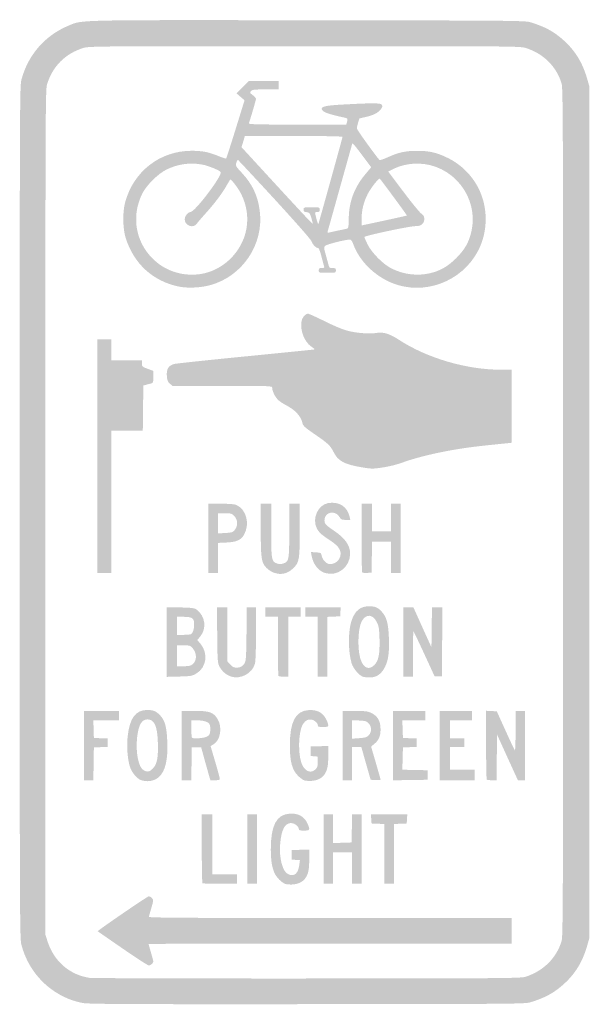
# Model space of a CAD drawing. Header units: inches. Extents: x -4.3 to 4.3, y -7.5 to 7.5.
import ezdxf

# ---------------------------------------------------------------- set-up
doc = ezdxf.new("R2010")
doc.units = ezdxf.units.IN
doc.header["$MEASUREMENT"] = 0

msp = doc.modelspace()

# ---------------------------------------------------------------- hatches: boundary and pattern name
h = msp.add_hatch(color=7)
edge = h.paths.add_edge_path()
edge.add_spline(control_points=[(-3.378, -7.477), (-3.441, -7.466), (-3.54, -7.436), (-3.599, -7.412), (-3.951, -7.265), (-4.21, -6.968), (-4.309, -6.595), (-4.336, -6.497), (-4.336, -6.295), (-4.336, 0), (-4.336, 6.295), (-4.336, 6.497), (-4.309, 6.595), (-4.21, 6.967), (-3.951, 7.265), (-3.599, 7.412), (-3.374, 7.505), (-3.572, 7.501), (0.058, 7.497), (3.171, 7.493), (3.357, 7.491), (3.438, 7.467), (3.663, 7.399), (3.805, 7.321), (3.955, 7.183), (4.128, 7.024), (4.233, 6.849), (4.304, 6.606)], knot_values=[0, 0, 0, 0, 1, 1, 1, 2, 2, 2, 3, 3, 3, 4, 4, 4, 5, 5, 5, 6, 6, 6, 7, 7, 7, 8, 8, 8, 9, 9, 9, 9], degree=3, periodic=0)
edge.add_line((4.304, 6.606), (4.336, 6.494))
edge.add_line((4.336, 6.494), (4.336, 0))
edge.add_line((4.336, 0), (4.336, -6.494))
edge.add_line((4.336, -6.494), (4.304, -6.606))
edge.add_spline(control_points=[(4.304, -6.606), (4.233, -6.849), (4.128, -7.024), (3.955, -7.183), (3.805, -7.321), (3.663, -7.399), (3.438, -7.467), (3.356, -7.491), (3.173, -7.493), (0.043, -7.495), (-2.762, -7.497), (-3.282, -7.494), (-3.378, -7.477)], knot_values=[0, 0, 0, 0, 1, 1, 1, 2, 2, 2, 3, 3, 3, 4, 4, 4, 4], degree=3, periodic=0)
edge = h.paths.add_edge_path(flags=0)
edge.add_spline(control_points=[(3.374, -7.075), (3.643, -6.985), (3.84, -6.787), (3.915, -6.531), (3.936, -6.459), (3.938, -5.864), (3.938, 0), (3.938, 5.864), (3.936, 6.459), (3.915, 6.531), (3.839, 6.791), (3.635, 6.993), (3.366, 7.075), (3.283, 7.101), (3.142, 7.102), (0, 7.102), (-3.142, 7.102), (-3.283, 7.101), (-3.366, 7.075), (-3.64, 6.991), (-3.835, 6.797), (-3.919, 6.523), (-3.945, 6.439), (-3.945, 6.206), (-3.945, 0)], knot_values=[0, 0, 0, 0, 1, 1, 1, 2, 2, 2, 3, 3, 3, 4, 4, 4, 5, 5, 5, 6, 6, 6, 7, 7, 7, 8, 8, 8, 8], degree=3, periodic=0)
edge.add_line((-3.945, 0), (-3.945, -6.436))
edge.add_line((-3.945, -6.436), (-3.913, -6.537))
edge.add_spline(control_points=[(-3.913, -6.537), (-3.816, -6.84), (-3.577, -7.049), (-3.273, -7.094), (-3.229, -7.1), (-1.733, -7.105), (0.051, -7.104), (3.162, -7.102), (3.297, -7.101), (3.374, -7.075)], knot_values=[0, 0, 0, 0, 1, 1, 1, 2, 2, 2, 3, 3, 3, 3], degree=3, periodic=0)
h = msp.add_hatch(color=7)
edge = h.paths.add_edge_path()
edge.add_spline(control_points=[(-1.904, 3.437), (-2.304, 3.516), (-2.601, 3.786), (-2.724, 4.184), (-2.767, 4.324), (-2.771, 4.576), (-2.732, 4.72), (-2.605, 5.192), (-2.203, 5.506), (-1.723, 5.508), (-1.554, 5.508), (-1.463, 5.49), (-1.306, 5.426), (-1.248, 5.402), (-1.197, 5.386), (-1.193, 5.39), (-1.189, 5.394), (-1.124, 5.595), (-1.049, 5.837)], knot_values=[0, 0, 0, 0, 1, 1, 1, 2, 2, 2, 3, 3, 3, 4, 4, 4, 5, 5, 5, 6, 6, 6, 6], degree=3, periodic=0)
edge.add_line((-1.049, 5.837), (-0.913, 6.277))
edge.add_line((-0.913, 6.277), (-0.974, 6.33))
edge.add_line((-0.974, 6.33), (-1.035, 6.383))
edge.add_line((-1.035, 6.383), (-0.942, 6.478))
edge.add_line((-0.942, 6.478), (-0.848, 6.573))
edge.add_line((-0.848, 6.573), (-0.619, 6.573))
edge.add_line((-0.619, 6.573), (-0.391, 6.573))
edge.add_line((-0.391, 6.573), (-0.391, 6.508))
edge.add_line((-0.391, 6.508), (-0.391, 6.443))
edge.add_line((-0.391, 6.443), (-0.591, 6.443))
edge.add_spline(control_points=[(-0.591, 6.443), (-0.764, 6.443), (-0.795, 6.44), (-0.815, 6.418), (-0.836, 6.394), (-0.834, 6.39), (-0.788, 6.356), (-0.761, 6.336), (-0.739, 6.311), (-0.739, 6.299), (-0.739, 6.283), (-0.809, 6.041), (-0.847, 5.925), (-0.852, 5.911), (-0.698, 5.907), (-0.109, 5.907)], knot_values=[0, 0, 0, 0, 1, 1, 1, 2, 2, 2, 3, 3, 3, 4, 4, 4, 5, 5, 5, 5], degree=3, periodic=0)
edge.add_line((-0.109, 5.907), (0.636, 5.907))
edge.add_line((0.636, 5.907), (0.649, 5.954))
edge.add_spline(control_points=[(0.649, 5.954), (0.661, 6), (0.659, 6.002), (0.609, 6.013), (0.349, 6.07), (0.272, 6.099), (0.263, 6.144), (0.255, 6.184), (0.327, 6.199), (0.608, 6.214), (1.053, 6.238), (1.159, 6.237), (1.178, 6.208), (1.19, 6.189), (1.187, 6.175), (1.164, 6.143), (1.121, 6.086), (1.054, 6.051), (0.937, 6.024)], knot_values=[0, 0, 0, 0, 1, 1, 1, 2, 2, 2, 3, 3, 3, 4, 4, 4, 5, 5, 5, 6, 6, 6, 6], degree=3, periodic=0)
edge.add_line((0.937, 6.024), (0.836, 6.001))
edge.add_line((0.836, 6.001), (0.816, 5.936))
edge.add_spline(control_points=[(0.816, 5.936), (0.806, 5.9), (0.797, 5.861), (0.797, 5.848), (0.796, 5.83), (1.095, 5.415), (1.142, 5.368), (1.148, 5.362), (1.201, 5.379), (1.261, 5.406), (1.427, 5.483), (1.534, 5.507), (1.716, 5.507), (1.903, 5.507), (2.011, 5.482), (2.179, 5.4), (2.376, 5.305), (2.539, 5.146), (2.642, 4.951), (2.798, 4.654), (2.798, 4.28), (2.642, 3.982), (2.394, 3.511), (1.821, 3.297), (1.334, 3.493), (1.063, 3.603), (0.832, 3.834), (0.742, 4.087), (0.723, 4.138), (0.71, 4.155), (0.688, 4.155), (0.62, 4.154), (0.343, 4.084), (0.319, 4.062), (0.293, 4.038), (0.293, 4.035), (0.319, 3.941), (0.334, 3.888), (0.353, 3.816), (0.362, 3.783), (0.377, 3.725), (0.381, 3.721), (0.428, 3.721), (0.471, 3.721), (0.478, 3.716), (0.478, 3.685), (0.478, 3.649), (0.477, 3.649), (0.347, 3.649), (0.218, 3.649), (0.217, 3.649), (0.217, 3.685), (0.217, 3.716), (0.224, 3.721), (0.262, 3.721), (0.292, 3.721), (0.305, 3.727), (0.301, 3.739), (0.297, 3.749), (0.279, 3.818), (0.26, 3.891), (0.242, 3.965), (0.219, 4.025), (0.209, 4.025), (0.177, 4.025), (0.118, 4.083), (0.109, 4.123), (0.104, 4.149), (-0.099, 4.38), (-0.45, 4.764), (-0.754, 5.094), (-1.007, 5.366), (-1.013, 5.368), (-1.019, 5.371), (-1.03, 5.351), (-1.038, 5.325), (-1.051, 5.279), (-1.048, 5.273), (-0.957, 5.175), (-0.793, 4.999), (-0.71, 4.824), (-0.681, 4.589), (-0.618, 4.082), (-0.941, 3.599), (-1.434, 3.461), (-1.574, 3.422), (-1.773, 3.412), (-1.904, 3.437)], knot_values=[0, 0, 0, 0, 1, 1, 1, 2, 2, 2, 3, 3, 3, 4, 4, 4, 5, 5, 5, 6, 6, 6, 7, 7, 7, 8, 8, 8, 9, 9, 9, 10, 10, 10, 11, 11, 11, 12, 12, 12, 13, 13, 13, 14, 14, 14, 15, 15, 15, 16, 16, 16, 17, 17, 17, 18, 18, 18, 19, 19, 19, 20, 20, 20, 21, 21, 21, 22, 22, 22, 23, 23, 23, 24, 24, 24, 25, 25, 25, 26, 26, 26, 27, 27, 27, 28, 28, 28, 29, 29, 29, 29], degree=3, periodic=0)
edge = h.paths.add_edge_path(flags=0)
edge.add_spline(control_points=[(-1.521, 3.642), (-1.383, 3.675), (-1.256, 3.744), (-1.147, 3.845), (-0.864, 4.108), (-0.792, 4.504), (-0.964, 4.849), (-1.011, 4.942), (-1.119, 5.083), (-1.132, 5.068), (-1.136, 5.064), (-1.166, 5.013), (-1.199, 4.956), (-1.266, 4.841), (-1.391, 4.678), (-1.527, 4.53), (-1.575, 4.477), (-1.626, 4.417), (-1.64, 4.396), (-1.693, 4.319), (-1.824, 4.368), (-1.824, 4.465), (-1.824, 4.514), (-1.775, 4.575), (-1.736, 4.575), (-1.671, 4.575), (-1.274, 5.095), (-1.274, 5.18), (-1.274, 5.202), (-1.462, 5.281), (-1.557, 5.298), (-1.742, 5.332), (-1.926, 5.307), (-2.099, 5.223), (-2.229, 5.16), (-2.411, 4.979), (-2.473, 4.85), (-2.651, 4.483), (-2.562, 4.066), (-2.25, 3.809), (-2.054, 3.646), (-1.775, 3.582), (-1.521, 3.642)], knot_values=[0, 0, 0, 0, 1, 1, 1, 2, 2, 2, 3, 3, 3, 4, 4, 4, 5, 5, 5, 6, 6, 6, 7, 7, 7, 8, 8, 8, 9, 9, 9, 10, 10, 10, 11, 11, 11, 12, 12, 12, 13, 13, 13, 14, 14, 14, 14], degree=3, periodic=0)
edge = h.paths.add_edge_path(flags=0)
edge.add_spline(control_points=[(1.91, 3.642), (2.07, 3.68), (2.181, 3.744), (2.31, 3.872), (2.439, 4.001), (2.503, 4.112), (2.54, 4.272), (2.664, 4.797), (2.256, 5.313), (1.716, 5.313), (1.59, 5.313), (1.457, 5.283), (1.354, 5.231)], knot_values=[0, 0, 0, 0, 1, 1, 1, 2, 2, 2, 3, 3, 3, 4, 4, 4, 4], degree=3, periodic=0)
edge.add_line((1.354, 5.231), (1.276, 5.191))
edge.add_line((1.276, 5.191), (1.504, 4.887))
edge.add_spline(control_points=[(1.504, 4.887), (1.63, 4.719), (1.754, 4.568), (1.779, 4.55), (1.814, 4.524), (1.824, 4.506), (1.824, 4.469), (1.824, 4.399), (1.774, 4.357), (1.693, 4.36), (1.615, 4.363), (0.912, 4.214), (0.912, 4.194), (0.912, 4.187), (0.933, 4.138), (0.959, 4.085), (1.022, 3.953), (1.202, 3.773), (1.334, 3.71), (1.514, 3.622), (1.722, 3.598), (1.91, 3.642)], knot_values=[0, 0, 0, 0, 1, 1, 1, 2, 2, 2, 3, 3, 3, 4, 4, 4, 5, 5, 5, 6, 6, 6, 7, 7, 7, 7], degree=3, periodic=0)
edge = h.paths.add_edge_path(flags=0)
edge.add_spline(control_points=[(0.514, 4.293), (0.578, 4.306), (0.64, 4.319), (0.652, 4.323), (0.669, 4.328), (0.673, 4.358), (0.674, 4.477), (0.676, 4.729), (0.761, 4.956), (0.927, 5.151)], knot_values=[0, 0, 0, 0, 1, 1, 1, 2, 2, 2, 3, 3, 3, 3], degree=3, periodic=0)
edge.add_line((0.927, 5.151), (1.016, 5.257))
edge.add_line((1.016, 5.257), (0.874, 5.446))
edge.add_spline(control_points=[(0.874, 5.446), (0.796, 5.551), (0.731, 5.63), (0.729, 5.623), (0.727, 5.616), (0.643, 5.317), (0.543, 4.959), (0.443, 4.601), (0.358, 4.295), (0.353, 4.281), (0.347, 4.26), (0.351, 4.256), (0.371, 4.261), (0.386, 4.265), (0.45, 4.28), (0.514, 4.293)], knot_values=[0, 0, 0, 0, 1, 1, 1, 2, 2, 2, 3, 3, 3, 4, 4, 4, 5, 5, 5, 5], degree=3, periodic=0)
edge = h.paths.add_edge_path(flags=0)
edge.add_spline(control_points=[(1.251, 4.452), (1.417, 4.488), (1.556, 4.519), (1.559, 4.522), (1.562, 4.526), (1.184, 5.041), (1.147, 5.082), (1.133, 5.098), (1.008, 4.94), (0.962, 4.848), (0.9, 4.726), (0.869, 4.599), (0.869, 4.469)], knot_values=[0, 0, 0, 0, 1, 1, 1, 2, 2, 2, 3, 3, 3, 4, 4, 4, 4], degree=3, periodic=0)
edge.add_line((0.869, 4.469), (0.869, 4.37))
edge.add_line((0.869, 4.37), (0.909, 4.379))
edge.add_spline(control_points=[(0.909, 4.379), (0.93, 4.383), (1.085, 4.416), (1.251, 4.452)], knot_values=[0, 0, 0, 0, 1, 1, 1, 1], degree=3, periodic=0)
edge = h.paths.add_edge_path(flags=0)
edge.add_spline(control_points=[(0.105, 4.482), (0.081, 4.562), (0.075, 4.568), (0.032, 4.573), (-0.006, 4.576), (-0.014, 4.583), (-0.014, 4.612), (-0.014, 4.647), (-0.012, 4.648), (0.109, 4.648), (0.23, 4.648), (0.232, 4.647), (0.232, 4.611), (0.232, 4.582), (0.225, 4.575), (0.194, 4.575), (0.16, 4.575), (0.157, 4.571), (0.166, 4.535), (0.191, 4.43), (0.207, 4.381), (0.212, 4.394), (0.226, 4.436), (0.579, 5.708), (0.579, 5.72), (0.579, 5.728), (0.295, 5.734), (-0.164, 5.734)], knot_values=[0, 0, 0, 0, 1, 1, 1, 2, 2, 2, 3, 3, 3, 4, 4, 4, 5, 5, 5, 6, 6, 6, 7, 7, 7, 8, 8, 8, 9, 9, 9, 9], degree=3, periodic=0)
edge.add_line((-0.164, 5.734), (-0.908, 5.734))
edge.add_line((-0.908, 5.734), (-0.933, 5.648))
edge.add_line((-0.933, 5.648), (-0.959, 5.563))
edge.add_line((-0.959, 5.563), (-0.419, 4.975))
edge.add_spline(control_points=[(-0.419, 4.975), (-0.122, 4.652), (0.123, 4.389), (0.126, 4.392), (0.128, 4.395), (0.119, 4.435), (0.105, 4.482)], knot_values=[0, 0, 0, 0, 1, 1, 1, 2, 2, 2, 2], degree=3, periodic=0)
h = msp.add_hatch(color=7)
edge = h.paths.add_edge_path()
edge.add_spline(control_points=[(0.878, 0.684), (0.606, 0.729), (0.51, 0.781), (0.444, 0.916), (0.396, 1.014), (0.355, 1.053), (0.148, 1.194), (0.01, 1.289), (-0.022, 1.318), (-0.03, 1.354), (-0.052, 1.463), (-0.142, 1.561), (-0.286, 1.634), (-0.332, 1.658), (-0.387, 1.695), (-0.408, 1.718), (-0.451, 1.763), (-0.492, 1.85), (-0.492, 1.896), (-0.492, 1.925), (-0.498, 1.926), (-1.252, 1.926)], knot_values=[0, 0, 0, 0, 1, 1, 1, 2, 2, 2, 3, 3, 3, 4, 4, 4, 5, 5, 5, 6, 6, 6, 7, 7, 7, 7], degree=3, periodic=0)
edge.add_line((-1.252, 1.926), (-2.011, 1.926))
edge.add_line((-2.011, 1.926), (-2.05, 1.96))
edge.add_spline(control_points=[(-2.05, 1.96), (-2.083, 1.988), (-2.091, 2.008), (-2.096, 2.079), (-2.103, 2.182), (-2.071, 2.235), (-1.986, 2.259), (-1.957, 2.267), (-1.467, 2.319), (-0.898, 2.375), (-0.328, 2.431), (0.144, 2.479), (0.151, 2.481), (0.158, 2.483), (0.141, 2.499), (0.113, 2.517), (-0.033, 2.607), (-0.105, 2.894), (-0.006, 2.992), (0.012, 3.011), (0.039, 3.026), (0.052, 3.026), (0.065, 3.026), (0.178, 2.975), (0.303, 2.913), (0.434, 2.847), (0.58, 2.786), (0.651, 2.767), (0.786, 2.73), (1.002, 2.714), (1.1, 2.733), (1.197, 2.751), (1.298, 2.72), (1.441, 2.626), (1.868, 2.348), (2.469, 2.172), (2.991, 2.172)], knot_values=[0, 0, 0, 0, 1, 1, 1, 2, 2, 2, 3, 3, 3, 4, 4, 4, 5, 5, 5, 6, 6, 6, 7, 7, 7, 8, 8, 8, 9, 9, 9, 10, 10, 10, 11, 11, 11, 12, 12, 12, 12], degree=3, periodic=0)
edge.add_line((2.991, 2.172), (3.156, 2.172))
edge.add_line((3.156, 2.172), (3.156, 1.615))
edge.add_line((3.156, 1.615), (3.156, 1.059))
edge.add_line((3.156, 1.059), (3.08, 1.051))
edge.add_spline(control_points=[(3.08, 1.051), (2.631, 1.006), (2.507, 0.991), (2.293, 0.955), (1.995, 0.905), (1.693, 0.831), (1.498, 0.76), (1.412, 0.728), (1.289, 0.697), (1.193, 0.683), (1.041, 0.66), (1.023, 0.66), (0.878, 0.684)], knot_values=[0, 0, 0, 0, 1, 1, 1, 2, 2, 2, 3, 3, 3, 4, 4, 4, 4], degree=3, periodic=0)
h = msp.add_hatch(color=7)
edge = h.paths.add_edge_path()
edge.add_line((-3.156, 0.854), (-3.156, 2.635))
edge.add_line((-3.156, 2.635), (-3.048, 2.635))
edge.add_line((-3.048, 2.635), (-2.939, 2.635))
edge.add_line((-2.939, 2.635), (-2.939, 2.476))
edge.add_line((-2.939, 2.476), (-2.939, 2.317))
edge.add_line((-2.939, 2.317), (-2.708, 2.317))
edge.add_line((-2.708, 2.317), (-2.476, 2.317))
edge.add_line((-2.476, 2.317), (-2.476, 2.268))
edge.add_spline(control_points=[(-2.476, 2.268), (-2.476, 2.221), (-2.472, 2.217), (-2.389, 2.186)], knot_values=[0, 0, 0, 0, 1, 1, 1, 1], degree=3, periodic=0)
edge.add_line((-2.389, 2.186), (-2.302, 2.154))
edge.add_line((-2.302, 2.154), (-2.302, 2.062))
edge.add_spline(control_points=[(-2.302, 2.062), (-2.302, 1.973), (-2.304, 1.969), (-2.342, 1.961), (-2.364, 1.956), (-2.398, 1.947), (-2.418, 1.941)], knot_values=[0, 0, 0, 0, 1, 1, 1, 2, 2, 2, 2], degree=3, periodic=0)
edge.add_line((-2.418, 1.941), (-2.454, 1.931))
edge.add_line((-2.454, 1.931), (-2.458, 1.588))
edge.add_line((-2.458, 1.588), (-2.462, 1.245))
edge.add_line((-2.462, 1.245), (-2.701, 1.245))
edge.add_line((-2.701, 1.245), (-2.939, 1.245))
edge.add_line((-2.939, 1.245), (-2.939, 0.159))
edge.add_line((-2.939, 0.159), (-2.939, -0.927))
edge.add_line((-2.939, -0.927), (-3.048, -0.927))
edge.add_line((-3.048, -0.927), (-3.156, -0.927))
edge.add_line((-3.156, -0.927), (-3.156, 0.854))
h = msp.add_hatch(color=7)
edge = h.paths.add_edge_path()
edge.add_spline(control_points=[(0.314, -0.926), (0.213, -0.896), (0.131, -0.791), (0.108, -0.662)], knot_values=[0, 0, 0, 0, 1, 1, 1, 1], degree=3, periodic=0)
edge.add_line((0.108, -0.662), (0.098, -0.606))
edge.add_line((0.098, -0.606), (0.175, -0.611))
edge.add_spline(control_points=[(0.175, -0.611), (0.25, -0.615), (0.253, -0.617), (0.262, -0.663), (0.274, -0.72), (0.322, -0.776), (0.37, -0.788), (0.421, -0.801), (0.501, -0.762), (0.528, -0.711), (0.581, -0.607), (0.542, -0.527), (0.389, -0.428), (0.254, -0.339), (0.221, -0.31), (0.187, -0.243), (0.112, -0.097), (0.204, 0.11), (0.356, 0.139), (0.522, 0.17), (0.654, 0.087), (0.687, -0.069)], knot_values=[0, 0, 0, 0, 1, 1, 1, 2, 2, 2, 3, 3, 3, 4, 4, 4, 5, 5, 5, 6, 6, 6, 7, 7, 7, 7], degree=3, periodic=0)
edge.add_line((0.687, -0.069), (0.697, -0.116))
edge.add_line((0.697, -0.116), (0.627, -0.116))
edge.add_spline(control_points=[(0.627, -0.116), (0.565, -0.116), (0.555, -0.111), (0.533, -0.072), (0.469, 0.04), (0.304, 0.005), (0.304, -0.121), (0.304, -0.175), (0.325, -0.197), (0.456, -0.286), (0.618, -0.395), (0.695, -0.506), (0.695, -0.628), (0.695, -0.834), (0.504, -0.983), (0.314, -0.926)], knot_values=[0, 0, 0, 0, 1, 1, 1, 2, 2, 2, 3, 3, 3, 4, 4, 4, 5, 5, 5, 5], degree=3, periodic=0)
h = msp.add_hatch(color=7)
edge = h.paths.add_edge_path()
edge.add_line((-1.462, -0.398), (-1.462, 0.13))
edge.add_line((-1.462, 0.13), (-1.274, 0.13))
edge.add_spline(control_points=[(-1.274, 0.13), (-1.148, 0.13), (-1.069, 0.124), (-1.038, 0.111), (-0.886, 0.047), (-0.827, -0.178), (-0.921, -0.342), (-0.967, -0.424), (-1.033, -0.453), (-1.191, -0.461)], knot_values=[0, 0, 0, 0, 1, 1, 1, 2, 2, 2, 3, 3, 3, 3], degree=3, periodic=0)
edge.add_line((-1.191, -0.461), (-1.318, -0.467))
edge.add_line((-1.318, -0.467), (-1.318, -0.697))
edge.add_line((-1.318, -0.697), (-1.318, -0.927))
edge.add_line((-1.318, -0.927), (-1.39, -0.927))
edge.add_line((-1.39, -0.927), (-1.462, -0.927))
edge.add_line((-1.462, -0.927), (-1.462, -0.398))
edge = h.paths.add_edge_path(flags=0)
edge.add_spline(control_points=[(-1.063, -0.27), (-1.011, -0.21), (-1.014, -0.113), (-1.07, -0.057), (-1.109, -0.018), (-1.121, -0.014), (-1.215, -0.014)], knot_values=[0, 0, 0, 0, 1, 1, 1, 2, 2, 2, 2], degree=3, periodic=0)
edge.add_line((-1.215, -0.014), (-1.318, -0.014))
edge.add_line((-1.318, -0.014), (-1.318, -0.168))
edge.add_line((-1.318, -0.168), (-1.318, -0.322))
edge.add_line((-1.318, -0.322), (-1.207, -0.316))
edge.add_spline(control_points=[(-1.207, -0.316), (-1.108, -0.311), (-1.094, -0.307), (-1.063, -0.27)], knot_values=[0, 0, 0, 0, 1, 1, 1, 1], degree=3, periodic=0)
h = msp.add_hatch(color=7)
edge = h.paths.add_edge_path()
edge.add_spline(control_points=[(-0.469, -0.92), (-0.5, -0.909), (-0.547, -0.878), (-0.574, -0.852), (-0.657, -0.772), (-0.666, -0.713), (-0.666, -0.265)], knot_values=[0, 0, 0, 0, 1, 1, 1, 2, 2, 2, 2], degree=3, periodic=0)
edge.add_line((-0.666, -0.265), (-0.666, 0.13))
edge.add_line((-0.666, 0.13), (-0.586, 0.13))
edge.add_line((-0.586, 0.13), (-0.507, 0.13))
edge.add_line((-0.507, 0.13), (-0.507, -0.276))
edge.add_spline(control_points=[(-0.507, -0.276), (-0.507, -0.729), (-0.503, -0.752), (-0.416, -0.781), (-0.38, -0.792), (-0.355, -0.792), (-0.321, -0.78), (-0.236, -0.751), (-0.232, -0.727), (-0.232, -0.276)], knot_values=[0, 0, 0, 0, 1, 1, 1, 2, 2, 2, 3, 3, 3, 3], degree=3, periodic=0)
edge.add_line((-0.232, -0.276), (-0.232, 0.13))
edge.add_line((-0.232, 0.13), (-0.152, 0.13))
edge.add_line((-0.152, 0.13), (-0.072, 0.13))
edge.add_line((-0.072, 0.13), (-0.072, -0.261))
edge.add_spline(control_points=[(-0.072, -0.261), (-0.072, -0.719), (-0.079, -0.76), (-0.167, -0.849), (-0.256, -0.937), (-0.355, -0.96), (-0.469, -0.92)], knot_values=[0, 0, 0, 0, 1, 1, 1, 2, 2, 2, 2], degree=3, periodic=0)
h = msp.add_hatch(color=7)
edge = h.paths.add_edge_path()
edge.add_spline(control_points=[(0.879, -0.918), (0.873, -0.912), (0.869, -0.674), (0.869, -0.389)], knot_values=[0, 0, 0, 0, 1, 1, 1, 1], degree=3, periodic=0)
edge.add_line((0.869, -0.389), (0.869, 0.13))
edge.add_line((0.869, 0.13), (0.948, 0.13))
edge.add_line((0.948, 0.13), (1.028, 0.13))
edge.add_line((1.028, 0.13), (1.028, -0.08))
edge.add_line((1.028, -0.08), (1.028, -0.29))
edge.add_line((1.028, -0.29), (1.173, -0.29))
edge.add_line((1.173, -0.29), (1.318, -0.29))
edge.add_line((1.318, -0.29), (1.318, -0.08))
edge.add_line((1.318, -0.08), (1.318, 0.13))
edge.add_line((1.318, 0.13), (1.39, 0.13))
edge.add_line((1.39, 0.13), (1.462, 0.13))
edge.add_line((1.462, 0.13), (1.462, -0.398))
edge.add_line((1.462, -0.398), (1.462, -0.927))
edge.add_line((1.462, -0.927), (1.39, -0.927))
edge.add_line((1.39, -0.927), (1.318, -0.927))
edge.add_line((1.318, -0.927), (1.318, -0.688))
edge.add_line((1.318, -0.688), (1.318, -0.449))
edge.add_line((1.318, -0.449), (1.173, -0.449))
edge.add_line((1.173, -0.449), (1.029, -0.449))
edge.add_line((1.029, -0.449), (1.025, -0.684))
edge.add_line((1.025, -0.684), (1.021, -0.919))
edge.add_line((1.021, -0.919), (0.955, -0.924))
edge.add_spline(control_points=[(0.955, -0.924), (0.919, -0.926), (0.885, -0.923), (0.879, -0.918)], knot_values=[0, 0, 0, 0, 1, 1, 1, 1], degree=3, periodic=0)
h = msp.add_hatch(color=7)
edge = h.paths.add_edge_path()
edge.add_line((-2.099, -1.977), (-2.099, -1.446))
edge.add_line((-2.099, -1.446), (-1.89, -1.45))
edge.add_spline(control_points=[(-1.89, -1.45), (-1.705, -1.455), (-1.677, -1.459), (-1.641, -1.485), (-1.509, -1.583), (-1.486, -1.771), (-1.59, -1.897)], knot_values=[0, 0, 0, 0, 1, 1, 1, 2, 2, 2, 2], degree=3, periodic=0)
edge.add_line((-1.59, -1.897), (-1.633, -1.947))
edge.add_line((-1.633, -1.947), (-1.586, -2.001))
edge.add_spline(control_points=[(-1.586, -2.001), (-1.461, -2.147), (-1.491, -2.366), (-1.648, -2.458), (-1.711, -2.495), (-1.729, -2.498), (-1.908, -2.503)], knot_values=[0, 0, 0, 0, 1, 1, 1, 2, 2, 2, 2], degree=3, periodic=0)
edge.add_line((-1.908, -2.503), (-2.099, -2.508))
edge.add_line((-2.099, -2.508), (-2.099, -1.977))
edge = h.paths.add_edge_path(flags=0)
edge.add_spline(control_points=[(-1.704, -2.316), (-1.636, -2.263), (-1.636, -2.15), (-1.704, -2.07), (-1.738, -2.03), (-1.747, -2.027), (-1.84, -2.027)], knot_values=[0, 0, 0, 0, 1, 1, 1, 2, 2, 2, 2], degree=3, periodic=0)
edge.add_line((-1.84, -2.027), (-1.94, -2.027))
edge.add_line((-1.94, -2.027), (-1.94, -2.186))
edge.add_line((-1.94, -2.186), (-1.94, -2.346))
edge.add_line((-1.94, -2.346), (-1.841, -2.346))
edge.add_spline(control_points=[(-1.841, -2.346), (-1.763, -2.346), (-1.733, -2.339), (-1.704, -2.316)], knot_values=[0, 0, 0, 0, 1, 1, 1, 1], degree=3, periodic=0)
edge = h.paths.add_edge_path(flags=0)
edge.add_spline(control_points=[(-1.729, -1.857), (-1.698, -1.836), (-1.68, -1.782), (-1.68, -1.71), (-1.68, -1.614), (-1.709, -1.593), (-1.842, -1.593)], knot_values=[0, 0, 0, 0, 1, 1, 1, 2, 2, 2, 2], degree=3, periodic=0)
edge.add_line((-1.842, -1.593), (-1.94, -1.593))
edge.add_line((-1.94, -1.593), (-1.94, -1.73))
edge.add_line((-1.94, -1.73), (-1.94, -1.868))
edge.add_line((-1.94, -1.868), (-1.842, -1.868))
edge.add_spline(control_points=[(-1.842, -1.868), (-1.789, -1.867), (-1.738, -1.863), (-1.729, -1.857)], knot_values=[0, 0, 0, 0, 1, 1, 1, 1], degree=3, periodic=0)
h = msp.add_hatch(color=7)
edge = h.paths.add_edge_path()
edge.add_spline(control_points=[(-1.122, -2.502), (-1.192, -2.478), (-1.257, -2.421), (-1.292, -2.356), (-1.323, -2.297), (-1.325, -2.278), (-1.329, -1.871)], knot_values=[0, 0, 0, 0, 1, 1, 1, 2, 2, 2, 2], degree=3, periodic=0)
edge.add_line((-1.329, -1.871), (-1.334, -1.448))
edge.add_line((-1.334, -1.448), (-1.253, -1.448))
edge.add_line((-1.253, -1.448), (-1.173, -1.448))
edge.add_line((-1.173, -1.448), (-1.173, -1.86))
edge.add_line((-1.173, -1.86), (-1.173, -2.273))
edge.add_line((-1.173, -2.273), (-1.131, -2.32))
edge.add_spline(control_points=[(-1.131, -2.32), (-1.097, -2.358), (-1.078, -2.367), (-1.031, -2.367), (-0.96, -2.367), (-0.918, -2.333), (-0.898, -2.26), (-0.89, -2.231), (-0.883, -2.037), (-0.883, -1.828)], knot_values=[0, 0, 0, 0, 1, 1, 1, 2, 2, 2, 3, 3, 3, 3], degree=3, periodic=0)
edge.add_line((-0.883, -1.828), (-0.883, -1.448))
edge.add_line((-0.883, -1.448), (-0.811, -1.448))
edge.add_line((-0.811, -1.448), (-0.738, -1.448))
edge.add_line((-0.738, -1.448), (-0.738, -1.85))
edge.add_spline(control_points=[(-0.738, -1.85), (-0.739, -2.099), (-0.745, -2.273), (-0.755, -2.309), (-0.795, -2.456), (-0.978, -2.552), (-1.122, -2.502)], knot_values=[0, 0, 0, 0, 1, 1, 1, 2, 2, 2, 2], degree=3, periodic=0)
h = msp.add_hatch(color=7)
edge = h.paths.add_edge_path()
edge.add_spline(control_points=[(-0.396, -2.495), (-0.401, -2.49), (-0.405, -2.285), (-0.405, -2.039)], knot_values=[0, 0, 0, 0, 1, 1, 1, 1], degree=3, periodic=0)
edge.add_line((-0.405, -2.039), (-0.405, -1.593))
edge.add_line((-0.405, -1.593), (-0.5, -1.593))
edge.add_line((-0.5, -1.593), (-0.594, -1.593))
edge.add_line((-0.594, -1.593), (-0.594, -1.52))
edge.add_line((-0.594, -1.52), (-0.594, -1.448))
edge.add_line((-0.594, -1.448), (-0.326, -1.448))
edge.add_line((-0.326, -1.448), (-0.058, -1.448))
edge.add_line((-0.058, -1.448), (-0.058, -1.52))
edge.add_line((-0.058, -1.52), (-0.058, -1.593))
edge.add_line((-0.058, -1.593), (-0.152, -1.593))
edge.add_line((-0.152, -1.593), (-0.246, -1.593))
edge.add_line((-0.246, -1.593), (-0.246, -2.049))
edge.add_line((-0.246, -2.049), (-0.246, -2.505))
edge.add_line((-0.246, -2.505), (-0.316, -2.505))
edge.add_spline(control_points=[(-0.316, -2.505), (-0.355, -2.505), (-0.39, -2.5), (-0.396, -2.495)], knot_values=[0, 0, 0, 0, 1, 1, 1, 1], degree=3, periodic=0)
for points in [[(0.203, -2.049), (0.203, -1.593), (0.109, -1.593), (0.014, -1.593), (0.014, -1.52), (0.014, -1.448), (0.283, -1.448), (0.552, -1.448), (0.547, -1.517), (0.543, -1.585), (0.445, -1.59), (0.347, -1.594), (0.347, -2.049), (0.347, -2.505), (0.275, -2.505), (0.203, -2.505), (0.203, -2.049)], [(-3.359, -3.555), (-3.359, -3.026), (-3.091, -3.026), (-2.823, -3.026), (-2.823, -3.098), (-2.823, -3.171), (-3.019, -3.171), (-3.215, -3.171), (-3.211, -3.305), (-3.207, -3.439), (-3.102, -3.443), (-2.997, -3.447), (-2.997, -3.511), (-2.997, -3.575), (-3.102, -3.579), (-3.207, -3.583), (-3.211, -3.833), (-3.215, -4.083), (-3.287, -4.083), (-3.359, -4.083), (-3.359, -3.555)], [(1.347, -3.555), (1.347, -3.026), (1.593, -3.026), (1.839, -3.026), (1.839, -3.098), (1.839, -3.171), (1.665, -3.171), (1.49, -3.171), (1.494, -3.305), (1.499, -3.439), (1.604, -3.443), (1.708, -3.447), (1.708, -3.511), (1.708, -3.575), (1.604, -3.579), (1.499, -3.583), (1.494, -3.753), (1.49, -3.923), (1.683, -3.927), (1.875, -3.931), (1.875, -4.003), (1.875, -4.076), (1.611, -4.08), (1.347, -4.084), (1.347, -3.555)], [(2.056, -3.555), (2.056, -3.026), (2.302, -3.026), (2.548, -3.026), (2.548, -3.098), (2.548, -3.171), (2.382, -3.171), (2.215, -3.171), (2.215, -3.308), (2.215, -3.446), (2.324, -3.446), (2.432, -3.446), (2.432, -3.511), (2.432, -3.576), (2.324, -3.576), (2.215, -3.576), (2.215, -3.75), (2.215, -3.924), (2.403, -3.924), (2.592, -3.924), (2.592, -4.003), (2.592, -4.083), (2.324, -4.083), (2.056, -4.083), (2.056, -3.555)], [(-0.869, -5.133), (-0.869, -4.604), (-0.796, -4.604), (-0.724, -4.604), (-0.724, -5.133), (-0.724, -5.661), (-0.796, -5.661), (-0.869, -5.661), (-0.869, -5.133)], [(0.29, -5.133), (0.29, -4.604), (0.362, -4.604), (0.434, -4.604), (0.434, -4.822), (0.434, -5.04), (0.576, -5.036), (0.717, -5.031), (0.721, -4.818), (0.725, -4.604), (0.797, -4.604), (0.869, -4.604), (0.869, -5.133), (0.869, -5.661), (0.796, -5.661), (0.724, -5.661), (0.724, -5.422), (0.724, -5.183), (0.579, -5.183), (0.434, -5.183), (0.434, -5.422), (0.434, -5.661), (0.362, -5.661), (0.29, -5.661), (0.29, -5.133)], [(1.216, -5.206), (1.216, -4.75), (1.118, -4.746), (1.021, -4.742), (1.016, -4.673), (1.012, -4.604), (1.289, -4.604), (1.565, -4.604), (1.561, -4.673), (1.556, -4.742), (1.459, -4.746), (1.361, -4.75), (1.361, -5.206), (1.361, -5.661), (1.289, -5.661), (1.216, -5.661), (1.216, -5.206)]]:
    msp.add_hatch(color=7).paths.add_polyline_path(points)
h = msp.add_hatch(color=7)
edge = h.paths.add_edge_path()
edge.add_spline(control_points=[(0.9, -2.509), (0.841, -2.498), (0.743, -2.386), (0.717, -2.3), (0.663, -2.123), (0.663, -1.804), (0.717, -1.65), (0.771, -1.497), (0.849, -1.433), (0.982, -1.433), (1.075, -1.433), (1.112, -1.448), (1.169, -1.507), (1.249, -1.588), (1.277, -1.688), (1.285, -1.915), (1.293, -2.137), (1.277, -2.255), (1.224, -2.36), (1.154, -2.496), (1.06, -2.539), (0.9, -2.509)], knot_values=[0, 0, 0, 0, 1, 1, 1, 2, 2, 2, 3, 3, 3, 4, 4, 4, 5, 5, 5, 6, 6, 6, 7, 7, 7, 7], degree=3, periodic=0)
edge = h.paths.add_edge_path(flags=0)
edge.add_spline(control_points=[(1.064, -2.327), (1.128, -2.263), (1.148, -2.162), (1.142, -1.927), (1.137, -1.767), (1.132, -1.736), (1.1, -1.672), (1.04, -1.551), (0.936, -1.545), (0.872, -1.66), (0.806, -1.78), (0.803, -2.146), (0.868, -2.278), (0.918, -2.383), (0.99, -2.401), (1.064, -2.327)], knot_values=[0, 0, 0, 0, 1, 1, 1, 2, 2, 2, 3, 3, 3, 4, 4, 4, 5, 5, 5, 5], degree=3, periodic=0)
h = msp.add_hatch(color=7)
edge = h.paths.add_edge_path()
edge.add_line((1.506, -1.976), (1.506, -1.448))
edge.add_line((1.506, -1.448), (1.582, -1.448))
edge.add_line((1.582, -1.448), (1.658, -1.448))
edge.add_line((1.658, -1.448), (1.795, -1.753))
edge.add_line((1.795, -1.753), (1.933, -2.058))
edge.add_line((1.933, -2.058), (1.937, -1.753))
edge.add_line((1.937, -1.753), (1.941, -1.448))
edge.add_line((1.941, -1.448), (2.02, -1.448))
edge.add_line((2.02, -1.448), (2.1, -1.448))
edge.add_line((2.1, -1.448), (2.096, -1.973))
edge.add_line((2.096, -1.973), (2.092, -2.498))
edge.add_line((2.092, -2.498), (2.036, -2.498))
edge.add_line((2.036, -2.498), (1.98, -2.498))
edge.add_line((1.98, -2.498), (1.825, -2.161))
edge.add_spline(control_points=[(1.825, -2.161), (1.739, -1.975), (1.665, -1.819), (1.66, -1.814), (1.655, -1.809), (1.651, -1.962), (1.651, -2.155)], knot_values=[0, 0, 0, 0, 1, 1, 1, 2, 2, 2, 2], degree=3, periodic=0)
edge.add_line((1.651, -2.155), (1.651, -2.505))
edge.add_line((1.651, -2.505), (1.578, -2.505))
edge.add_line((1.578, -2.505), (1.506, -2.505))
edge.add_line((1.506, -2.505), (1.506, -1.976))
h = msp.add_hatch(color=7)
edge = h.paths.add_edge_path()
edge.add_spline(control_points=[(-2.499, -4.077), (-2.558, -4.051), (-2.629, -3.963), (-2.657, -3.881), (-2.693, -3.776), (-2.71, -3.562), (-2.693, -3.418), (-2.661, -3.132), (-2.571, -3.012), (-2.39, -3.012), (-2.301, -3.012), (-2.25, -3.035), (-2.189, -3.105), (-2.122, -3.181), (-2.097, -3.28), (-2.089, -3.501), (-2.079, -3.775), (-2.119, -3.944), (-2.217, -4.035), (-2.285, -4.098), (-2.408, -4.116), (-2.499, -4.077)], knot_values=[0, 0, 0, 0, 1, 1, 1, 2, 2, 2, 3, 3, 3, 4, 4, 4, 5, 5, 5, 6, 6, 6, 7, 7, 7, 7], degree=3, periodic=0)
edge = h.paths.add_edge_path(flags=0)
edge.add_spline(control_points=[(-2.31, -3.905), (-2.244, -3.84), (-2.225, -3.738), (-2.233, -3.505), (-2.241, -3.254), (-2.286, -3.156), (-2.392, -3.156), (-2.479, -3.156), (-2.526, -3.239), (-2.548, -3.426), (-2.574, -3.657), (-2.529, -3.887), (-2.449, -3.931), (-2.391, -3.962), (-2.361, -3.957), (-2.31, -3.905)], knot_values=[0, 0, 0, 0, 1, 1, 1, 2, 2, 2, 3, 3, 3, 4, 4, 4, 5, 5, 5, 5], degree=3, periodic=0)
h = msp.add_hatch(color=7)
edge = h.paths.add_edge_path()
edge.add_line((-1.868, -3.555), (-1.868, -3.026))
edge.add_line((-1.868, -3.026), (-1.677, -3.026))
edge.add_spline(control_points=[(-1.677, -3.026), (-1.444, -3.026), (-1.384, -3.048), (-1.322, -3.153), (-1.248, -3.278), (-1.28, -3.474), (-1.384, -3.535)], knot_values=[0, 0, 0, 0, 1, 1, 1, 2, 2, 2, 2], degree=3, periodic=0)
edge.add_line((-1.384, -3.535), (-1.43, -3.563))
edge.add_line((-1.43, -3.563), (-1.359, -3.804))
edge.add_spline(control_points=[(-1.359, -3.804), (-1.32, -3.936), (-1.289, -4.053), (-1.289, -4.064), (-1.289, -4.077), (-1.31, -4.083), (-1.361, -4.083)], knot_values=[0, 0, 0, 0, 1, 1, 1, 2, 2, 2, 2], degree=3, periodic=0)
edge.add_line((-1.361, -4.083), (-1.433, -4.083))
edge.add_line((-1.433, -4.083), (-1.457, -4))
edge.add_spline(control_points=[(-1.457, -4), (-1.47, -3.954), (-1.502, -3.842), (-1.527, -3.75)], knot_values=[0, 0, 0, 0, 1, 1, 1, 1], degree=3, periodic=0)
edge.add_line((-1.527, -3.75), (-1.573, -3.583))
edge.add_line((-1.573, -3.583), (-1.645, -3.583))
edge.add_line((-1.645, -3.583), (-1.716, -3.583))
edge.add_line((-1.716, -3.583), (-1.72, -3.833))
edge.add_line((-1.72, -3.833), (-1.724, -4.083))
edge.add_line((-1.724, -4.083), (-1.796, -4.083))
edge.add_line((-1.796, -4.083), (-1.868, -4.083))
edge.add_line((-1.868, -4.083), (-1.868, -3.555))
edge = h.paths.add_edge_path(flags=0)
edge.add_spline(control_points=[(-1.528, -3.432), (-1.496, -3.425), (-1.462, -3.407), (-1.452, -3.393), (-1.432, -3.367), (-1.427, -3.277), (-1.442, -3.237), (-1.458, -3.196), (-1.529, -3.171), (-1.628, -3.171)], knot_values=[0, 0, 0, 0, 1, 1, 1, 2, 2, 2, 3, 3, 3, 3], degree=3, periodic=0)
edge.add_line((-1.628, -3.171), (-1.723, -3.171))
edge.add_line((-1.723, -3.171), (-1.723, -3.299))
edge.add_spline(control_points=[(-1.723, -3.299), (-1.723, -3.369), (-1.719, -3.431), (-1.713, -3.436), (-1.7, -3.45), (-1.596, -3.448), (-1.528, -3.432)], knot_values=[0, 0, 0, 0, 1, 1, 1, 2, 2, 2, 2], degree=3, periodic=0)
h = msp.add_hatch(color=7)
edge = h.paths.add_edge_path()
edge.add_spline(control_points=[(0.003, -4.087), (-0.016, -4.084), (-0.059, -4.054), (-0.094, -4.02), (-0.186, -3.931), (-0.223, -3.803), (-0.223, -3.562), (-0.224, -3.192), (-0.138, -3.027), (0.064, -3.014), (0.2, -3.006), (0.291, -3.059), (0.34, -3.175), (0.377, -3.264), (0.372, -3.272), (0.282, -3.272), (0.213, -3.272), (0.203, -3.268), (0.203, -3.244), (0.203, -3.229), (0.186, -3.203), (0.165, -3.186), (0.083, -3.122), (-0.014, -3.167), (-0.049, -3.286), (-0.101, -3.46), (-0.09, -3.755), (-0.027, -3.866), (0.024, -3.956), (0.106, -3.978), (0.167, -3.917), (0.196, -3.888), (0.203, -3.867), (0.203, -3.802)], knot_values=[0, 0, 0, 0, 1, 1, 1, 2, 2, 2, 3, 3, 3, 4, 4, 4, 5, 5, 5, 6, 6, 6, 7, 7, 7, 8, 8, 8, 9, 9, 9, 10, 10, 10, 11, 11, 11, 11], degree=3, periodic=0)
edge.add_line((0.203, -3.802), (0.203, -3.723))
edge.add_line((0.203, -3.723), (0.148, -3.718))
edge.add_line((0.148, -3.718), (0.094, -3.714))
edge.add_line((0.094, -3.714), (0.094, -3.641))
edge.add_line((0.094, -3.641), (0.094, -3.569))
edge.add_line((0.094, -3.569), (0.228, -3.565))
edge.add_line((0.228, -3.565), (0.362, -3.561))
edge.add_line((0.362, -3.561), (0.362, -3.711))
edge.add_spline(control_points=[(0.362, -3.711), (0.362, -3.868), (0.348, -3.932), (0.3, -4.001), (0.248, -4.076), (0.127, -4.111), (0.003, -4.087)], knot_values=[0, 0, 0, 0, 1, 1, 1, 2, 2, 2, 2], degree=3, periodic=0)
h = msp.add_hatch(color=7)
edge = h.paths.add_edge_path()
edge.add_line((0.579, -3.555), (0.579, -3.026))
edge.add_line((0.579, -3.026), (0.764, -3.026))
edge.add_spline(control_points=[(0.764, -3.026), (0.912, -3.027), (0.96, -3.032), (1.006, -3.053), (1.115, -3.103), (1.158, -3.177), (1.158, -3.31), (1.158, -3.411), (1.132, -3.473), (1.066, -3.527)], knot_values=[0, 0, 0, 0, 1, 1, 1, 2, 2, 2, 3, 3, 3, 3], degree=3, periodic=0)
edge.add_line((1.066, -3.527), (1.014, -3.57))
edge.add_line((1.014, -3.57), (1.086, -3.816))
edge.add_spline(control_points=[(1.086, -3.816), (1.125, -3.951), (1.158, -4.067), (1.158, -4.073), (1.158, -4.079), (1.124, -4.083), (1.083, -4.08)], knot_values=[0, 0, 0, 0, 1, 1, 1, 2, 2, 2, 2], degree=3, periodic=0)
edge.add_line((1.083, -4.08), (1.007, -4.076))
edge.add_line((1.007, -4.076), (0.936, -3.826))
edge.add_line((0.936, -3.826), (0.865, -3.576))
edge.add_line((0.865, -3.576), (0.794, -3.576))
edge.add_line((0.794, -3.576), (0.724, -3.576))
edge.add_line((0.724, -3.576), (0.724, -3.83))
edge.add_line((0.724, -3.83), (0.724, -4.083))
edge.add_line((0.724, -4.083), (0.652, -4.083))
edge.add_line((0.652, -4.083), (0.579, -4.083))
edge.add_line((0.579, -4.083), (0.579, -3.555))
edge = h.paths.add_edge_path(flags=0)
edge.add_spline(control_points=[(0.981, -3.395), (1.025, -3.345), (1.024, -3.271), (0.979, -3.219), (0.948, -3.183), (0.933, -3.178), (0.834, -3.173)], knot_values=[0, 0, 0, 0, 1, 1, 1, 2, 2, 2, 2], degree=3, periodic=0)
edge.add_line((0.834, -3.173), (0.724, -3.168))
edge.add_line((0.724, -3.168), (0.724, -3.309))
edge.add_line((0.724, -3.309), (0.724, -3.45))
edge.add_line((0.724, -3.45), (0.836, -3.442))
edge.add_spline(control_points=[(0.836, -3.442), (0.934, -3.434), (0.953, -3.428), (0.981, -3.395)], knot_values=[0, 0, 0, 0, 1, 1, 1, 1], degree=3, periodic=0)
h = msp.add_hatch(color=7)
edge = h.paths.add_edge_path()
edge.add_spline(control_points=[(2.775, -4.073), (2.77, -4.068), (2.765, -3.83), (2.765, -3.544)], knot_values=[0, 0, 0, 0, 1, 1, 1, 1], degree=3, periodic=0)
edge.add_line((2.765, -3.544), (2.765, -3.025))
edge.add_line((2.765, -3.025), (2.847, -3.029))
edge.add_line((2.847, -3.029), (2.928, -3.033))
edge.add_line((2.928, -3.033), (3.06, -3.325))
edge.add_spline(control_points=[(3.06, -3.325), (3.133, -3.486), (3.197, -3.622), (3.203, -3.628), (3.209, -3.634), (3.214, -3.501), (3.214, -3.333)], knot_values=[0, 0, 0, 0, 1, 1, 1, 2, 2, 2, 2], degree=3, periodic=0)
edge.add_line((3.214, -3.333), (3.214, -3.026))
edge.add_line((3.214, -3.026), (3.287, -3.026))
edge.add_line((3.287, -3.026), (3.359, -3.026))
edge.add_line((3.359, -3.026), (3.359, -3.555))
edge.add_line((3.359, -3.555), (3.359, -4.083))
edge.add_line((3.359, -4.083), (3.304, -4.083))
edge.add_line((3.304, -4.083), (3.249, -4.083))
edge.add_line((3.249, -4.083), (3.09, -3.735))
edge.add_line((3.09, -3.735), (2.932, -3.387))
edge.add_line((2.932, -3.387), (2.928, -3.735))
edge.add_line((2.928, -3.735), (2.924, -4.083))
edge.add_line((2.924, -4.083), (2.854, -4.083))
edge.add_spline(control_points=[(2.854, -4.083), (2.816, -4.083), (2.78, -4.079), (2.775, -4.073)], knot_values=[0, 0, 0, 0, 1, 1, 1, 1], degree=3, periodic=0)
h = msp.add_hatch(color=7)
edge = h.paths.add_edge_path()
edge.add_spline(control_points=[(-1.554, -5.652), (-1.559, -5.646), (-1.564, -5.408), (-1.564, -5.123)], knot_values=[0, 0, 0, 0, 1, 1, 1, 1], degree=3, periodic=0)
edge.add_line((-1.564, -5.123), (-1.564, -4.604))
edge.add_line((-1.564, -4.604), (-1.484, -4.604))
edge.add_line((-1.484, -4.604), (-1.404, -4.604))
edge.add_line((-1.404, -4.604), (-1.404, -5.06))
edge.add_line((-1.404, -5.06), (-1.404, -5.516))
edge.add_line((-1.404, -5.516), (-1.216, -5.516))
edge.add_line((-1.216, -5.516), (-1.028, -5.516))
edge.add_line((-1.028, -5.516), (-1.028, -5.589))
edge.add_line((-1.028, -5.589), (-1.028, -5.661))
edge.add_line((-1.028, -5.661), (-1.286, -5.661))
edge.add_spline(control_points=[(-1.286, -5.661), (-1.428, -5.661), (-1.549, -5.657), (-1.554, -5.652)], knot_values=[0, 0, 0, 0, 1, 1, 1, 1], degree=3, periodic=0)
h = msp.add_hatch(color=7)
edge = h.paths.add_edge_path()
edge.add_spline(control_points=[(-0.287, -5.665), (-0.305, -5.662), (-0.349, -5.632), (-0.383, -5.599), (-0.476, -5.51), (-0.512, -5.381), (-0.513, -5.14), (-0.514, -4.77), (-0.427, -4.605), (-0.225, -4.592), (-0.089, -4.584), (0.002, -4.637), (0.05, -4.753), (0.087, -4.842), (0.082, -4.85), (-0.007, -4.85), (-0.076, -4.85), (-0.087, -4.847), (-0.087, -4.822), (-0.087, -4.785), (-0.154, -4.735), (-0.203, -4.735), (-0.298, -4.735), (-0.351, -4.834), (-0.37, -5.048), (-0.389, -5.274), (-0.334, -5.48), (-0.244, -5.517), (-0.155, -5.554), (-0.097, -5.505), (-0.08, -5.376)], knot_values=[0, 0, 0, 0, 1, 1, 1, 2, 2, 2, 3, 3, 3, 4, 4, 4, 5, 5, 5, 6, 6, 6, 7, 7, 7, 8, 8, 8, 9, 9, 9, 10, 10, 10, 10], degree=3, periodic=0)
edge.add_line((-0.08, -5.376), (-0.07, -5.301))
edge.add_line((-0.07, -5.301), (-0.133, -5.297))
edge.add_line((-0.133, -5.297), (-0.195, -5.292))
edge.add_line((-0.195, -5.292), (-0.195, -5.22))
edge.add_line((-0.195, -5.22), (-0.195, -5.147))
edge.add_line((-0.195, -5.147), (-0.062, -5.143))
edge.add_line((-0.062, -5.143), (0.072, -5.139))
edge.add_line((0.072, -5.139), (0.072, -5.289))
edge.add_spline(control_points=[(0.072, -5.289), (0.072, -5.446), (0.059, -5.51), (0.01, -5.58), (-0.042, -5.654), (-0.162, -5.689), (-0.287, -5.665)], knot_values=[0, 0, 0, 0, 1, 1, 1, 2, 2, 2, 2], degree=3, periodic=0)
h = msp.add_hatch(color=7)
edge = h.paths.add_edge_path()
edge.add_spline(control_points=[(-2.768, -6.648), (-2.973, -6.507), (-3.144, -6.388), (-3.148, -6.384), (-3.156, -6.376), (-2.409, -5.863), (-2.375, -5.854), (-2.362, -5.85), (-2.339, -5.861), (-2.324, -5.878), (-2.297, -5.908), (-2.298, -5.91), (-2.331, -6.027), (-2.35, -6.093), (-2.368, -6.154), (-2.371, -6.164), (-2.376, -6.179), (-1.818, -6.182), (0.389, -6.182)], knot_values=[0, 0, 0, 0, 1, 1, 1, 2, 2, 2, 3, 3, 3, 4, 4, 4, 5, 5, 5, 6, 6, 6, 6], degree=3, periodic=0)
edge.add_line((0.389, -6.182), (3.156, -6.182))
edge.add_line((3.156, -6.182), (3.156, -6.378))
edge.add_line((3.156, -6.378), (3.156, -6.573))
edge.add_line((3.156, -6.573), (0.391, -6.573))
edge.add_spline(control_points=[(0.391, -6.573), (-1.13, -6.573), (-2.375, -6.575), (-2.375, -6.578), (-2.375, -6.58), (-2.358, -6.637), (-2.339, -6.704), (-2.319, -6.772), (-2.303, -6.834), (-2.302, -6.844), (-2.302, -6.869), (-2.344, -6.907), (-2.372, -6.905), (-2.385, -6.905), (-2.564, -6.789), (-2.768, -6.648)], knot_values=[0, 0, 0, 0, 1, 1, 1, 2, 2, 2, 3, 3, 3, 4, 4, 4, 5, 5, 5, 5], degree=3, periodic=0)

doc.saveas('drawing.dxf')
